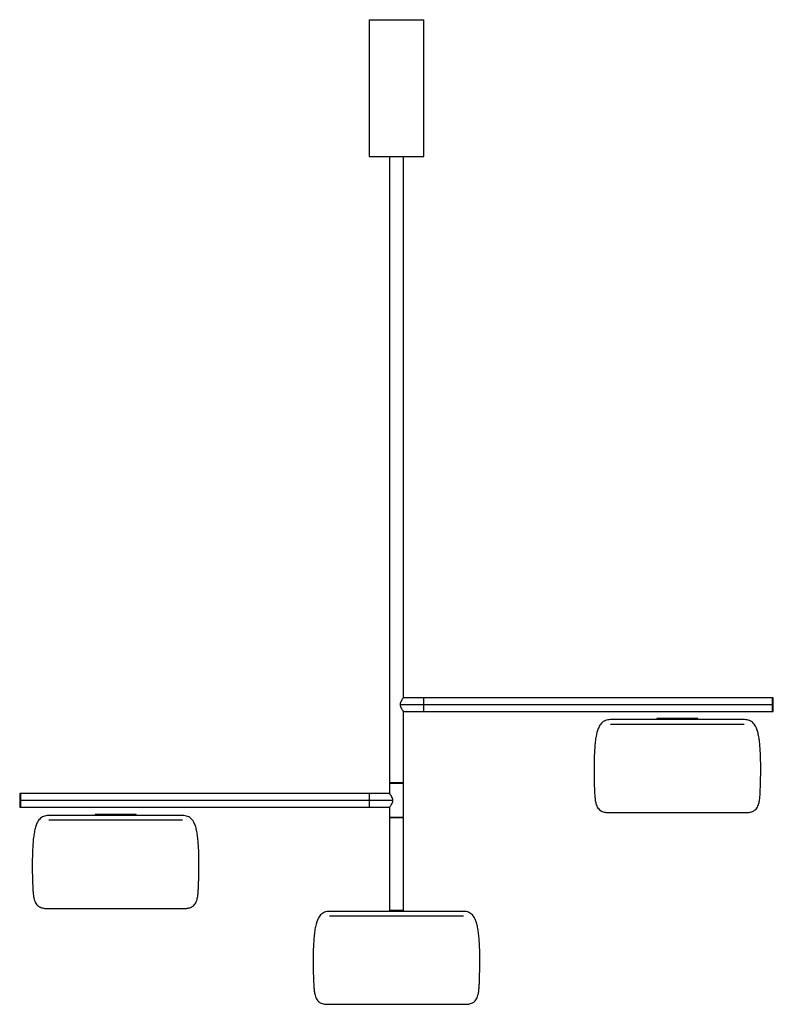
# Paper-space layout '_Inferior' of a CAD drawing. Header units: millimetres. Extents: x -550 to 550, y -1438 to 0.
import ezdxf

# ---------------------------------------------------------------- set-up
doc = ezdxf.new("R2010")
doc.units = ezdxf.units.MM

psp = doc.layouts.new('_Inferior')

# ---------------------------------------------------------------- linework, layer by layer
at = {"color": 7, "linetype": 'Continuous', "lineweight": 25}
for p, q in [((-40, 0), (-40, -200)), ((-40, 0), (40, 0)), ((40, -200), (40, 0)), ((-40, -200), (40, -200)), ((-10, -200), (-10, -1114.5)), ((10, -990), (10, -200)), ((550, -990), (10, -990)), ((5.3, -1000), (548.5, -1000)), ((10, -1114.5), (10, -1010)), ((10, -1010), (550, -1010)), ((380, -1020.5), (380, -1022)), ((440, -1020.5), (380, -1020.5)), ((440, -1022), (440, -1020.5)), ((507.8, -1022), (312.2, -1022)), ((507.7, -1029), (312.3, -1029)), ((-10, -1115), (-10, -1130)), ((-10, -1115), (10, -1115)), ((-8.5, -1114.5), (-8.5, -1115)), ((8.5, -1115), (8.5, -1114.5)), ((10, -1165), (10, -1115)), ((-10, -1130), (-550, -1130)), ((-550, -1150), (-10, -1150)), ((-5.3, -1140), (-548.5, -1140)), ((-10, -1150), (-10, -1165)), ((-312.2, -1162), (-507.8, -1162)), ((-440, -1160.5), (-440, -1162)), ((-380, -1162), (-380, -1160.5)), ((307.5, -1157.7), (512.5, -1157.7)), ((-312.3, -1169), (-507.7, -1169)), ((-10, -1165.5), (-10, -1300.5)), ((-8.5, -1165), (-8.5, -1165.5)), ((8.5, -1165.5), (8.5, -1165)), ((10, -1300.5), (10, -1165.5)), ((-512.5, -1297.7), (-307.5, -1297.7)), ((97.8, -1302), (-97.8, -1302)), ((97.7, -1309), (-97.7, -1309)), ((-102.5, -1437.7), (102.5, -1437.7))]:
    psp.add_line(p, q, dxfattribs=at)
for points, knots in [([(10, -990), (10, -990), (10, -990), (10, -990), (10, -990), (9.9, -990.1), (9.9, -990.1), (9.9, -990.2), (9.8, -990.3), (9.7, -990.5), (9.4, -990.8), (9.1, -991.3), (8.6, -991.9), (8.1, -992.8), (7.5, -993.7), (7.1, -994.5), (6.6, -995.3), (6.2, -996.1), (5.8, -997), (5.6, -997.8), (5.4, -998.4), (5.3, -998.9), (5.3, -999.3), (5.3, -999.7), (5.3, -999.9), (5.3, -1000)], [0, 0, 0, 0, 0.017894, 0.035869, 0.053924, 0.072057, 0.090267, 0.108552, 0.126911, 0.188769, 0.253163, 0.313451, 0.377975, 0.501461, 0.563143, 0.624793, 0.692431, 0.748035, 0.814777, 0.873108, 0.905312, 0.936189, 0.957683, 0.978942, 1, 1, 1, 1]), ([(39.2, -990), (39.2, -990), (39.2, -990.1), (39.2, -990.3), (39.2, -990.5), (39.2, -990.9), (39.2, -991.3), (39.2, -992), (39.2, -992.4), (39.2, -993.4), (39.2, -994), (39.2, -995.1), (39.2, -995.7), (39.2, -996.9), (39.2, -997.6), (39.2, -998.8), (39.2, -999.4), (39.2, -1000)], [0, 0, 0, 0, 0.125, 0.125, 0.25, 0.25, 0.375, 0.375, 0.5, 0.5, 0.625, 0.625, 0.75, 0.75, 0.875, 0.875, 1, 1, 1, 1]), ([(548.5, -990), (548.5, -990), (548.5, -990.1), (548.5, -990.3), (548.5, -990.5), (548.5, -990.9), (548.5, -991.3), (548.5, -992), (548.5, -992.4), (548.5, -993.4), (548.5, -994), (548.5, -995.1), (548.5, -995.7), (548.5, -996.9), (548.5, -997.6), (548.5, -998.8), (548.5, -999.4), (548.5, -1000)], [0, 0, 0, 0, 0.125, 0.125, 0.25, 0.25, 0.375, 0.375, 0.5, 0.5, 0.625, 0.625, 0.75, 0.75, 0.875, 0.875, 1, 1, 1, 1]), ([(550, -1010), (550, -1010), (550, -1009.9), (550, -1009.7), (550, -1009.5), (550, -1009.1), (550, -1008.7), (550, -1008), (550, -1007.6), (550, -1006.6), (550, -1006), (550, -1004.9), (550, -1004.3), (550, -1003.1), (550, -1002.4), (550, -1001.2), (550, -1000.6), (550, -999.4), (550, -998.8), (550, -997.6), (550, -996.9), (550, -995.7), (550, -995.1), (550, -994), (550, -993.4), (550, -992.4), (550, -992), (550, -991.3), (550, -990.9), (550, -990.5), (550, -990.3), (550, -990.1), (550, -990), (550, -990)], [0, 0, 0, 0, 0.0625, 0.0625, 0.125, 0.125, 0.1875, 0.1875, 0.25, 0.25, 0.3125, 0.3125, 0.375, 0.375, 0.4375, 0.4375, 0.5, 0.5, 0.5625, 0.5625, 0.625, 0.625, 0.6875, 0.6875, 0.75, 0.75, 0.8125, 0.8125, 0.875, 0.875, 0.9375, 0.9375, 1, 1, 1, 1]), ([(5.3, -1000), (5.3, -1000.1), (5.3, -1000.2), (5.3, -1000.4), (5.3, -1000.6), (5.3, -1000.8), (5.4, -1001.1), (5.4, -1001.6), (5.6, -1002.2), (5.8, -1003), (6.2, -1003.9), (6.6, -1004.7), (7.1, -1005.5), (7.5, -1006.3), (8.1, -1007.2), (8.6, -1008.1), (9.1, -1008.7), (9.4, -1009.2), (9.7, -1009.5), (9.8, -1009.8), (9.9, -1009.9), (10, -1009.9), (10, -1010), (10, -1010), (10, -1010)], [0, 0, 0, 0, 0.012613, 0.025294, 0.03805, 0.050889, 0.063818, 0.094686, 0.126899, 0.185227, 0.251974, 0.306106, 0.375215, 0.436865, 0.498548, 0.622036, 0.686557, 0.746849, 0.81124, 0.873102, 0.905155, 0.936995, 0.968613, 1, 1, 1, 1]), ([(39.2, -1000), (39.2, -1000.6), (39.2, -1001.2), (39.2, -1002.4), (39.2, -1003.1), (39.2, -1004.3), (39.2, -1004.9), (39.2, -1006), (39.2, -1006.6), (39.2, -1007.6), (39.2, -1008), (39.2, -1008.7), (39.2, -1009.1), (39.2, -1009.5), (39.2, -1009.7), (39.2, -1009.9), (39.2, -1010), (39.2, -1010)], [0, 0, 0, 0, 0.125, 0.125, 0.25, 0.25, 0.375, 0.375, 0.5, 0.5, 0.625, 0.625, 0.75, 0.75, 0.875, 0.875, 1, 1, 1, 1]), ([(548.5, -1000), (548.5, -1000.6), (548.5, -1001.2), (548.5, -1002.4), (548.5, -1003.1), (548.5, -1004.3), (548.5, -1004.9), (548.5, -1006), (548.5, -1006.6), (548.5, -1007.6), (548.5, -1008), (548.5, -1008.7), (548.5, -1009.1), (548.5, -1009.5), (548.5, -1009.7), (548.5, -1009.9), (548.5, -1010), (548.5, -1010)], [0, 0, 0, 0, 0.125, 0.125, 0.25, 0.25, 0.375, 0.375, 0.5, 0.5, 0.625, 0.625, 0.75, 0.75, 0.875, 0.875, 1, 1, 1, 1]), ([(312.2, -1022), (310.9, -1022.1), (308.4, -1022.2), (304.9, -1023.2), (301.8, -1024.8), (299.1, -1027.1), (296.9, -1030), (294.7, -1034), (292.8, -1039.4), (291.2, -1046.5), (290, -1054.7), (289.2, -1064), (288.6, -1074.3), (288.4, -1085.2), (288.3, -1095.9), (288.4, -1106), (288.6, -1115.2), (288.9, -1123.8), (289.3, -1131.6), (289.8, -1138.3), (290.8, -1143.8), (292.2, -1148), (293.9, -1151.2), (296.2, -1153.7), (298.8, -1155.5), (301.7, -1156.7), (304.2, -1157.3), (306.1, -1157.6), (307.1, -1157.7), (307.5, -1157.7)], [0, 0, 0, 0, 0.025099, 0.047956, 0.069678, 0.091445, 0.114347, 0.139248, 0.178922, 0.224841, 0.27754, 0.336799, 0.404113, 0.47458, 0.545923, 0.608487, 0.668267, 0.723608, 0.773081, 0.816394, 0.853816, 0.878737, 0.901503, 0.923375, 0.942117, 0.962502, 0.982603, 0.991195, 1, 1, 1, 1]), ([(512.5, -1157.7), (512.9, -1157.7), (513.7, -1157.6), (515.1, -1157.4), (517.1, -1157), (519.4, -1156.3), (521.8, -1155.1), (524, -1153.6), (526.1, -1151.2), (527.8, -1148), (529.2, -1143.9), (530.1, -1138.7), (530.7, -1132.2), (531, -1125), (531.3, -1116.9), (531.5, -1108.1), (531.7, -1098.9), (531.7, -1089.5), (531.5, -1079.9), (531.2, -1070.5), (530.6, -1061.3), (529.8, -1053), (528.6, -1045.5), (527.1, -1039), (525.2, -1033.9), (523.1, -1030), (520.9, -1027.1), (518.2, -1024.8), (515.1, -1023.2), (511.6, -1022.2), (509.1, -1022.1), (507.8, -1022)], [0, 0, 0, 0, 0.007985, 0.015832, 0.027485, 0.046509, 0.062016, 0.07665, 0.09852, 0.121286, 0.146205, 0.181802, 0.22275, 0.2693, 0.32131, 0.377638, 0.436845, 0.497496, 0.558164, 0.620193, 0.679072, 0.733224, 0.78147, 0.823826, 0.860758, 0.885658, 0.908559, 0.930325, 0.952046, 0.974902, 1, 1, 1, 1]), ([(10, -1114.5), (10, -1114.5), (10, -1114.5), (10, -1114.5), (10, -1114.5), (9.9, -1114.5), (9.9, -1114.5), (9.8, -1114.5), (9.6, -1114.5), (9.3, -1114.5), (8.9, -1114.5), (8.2, -1114.5), (7.1, -1114.5), (5.5, -1114.5), (3.7, -1114.5), (1.9, -1114.5), (0, -1114.5), (-1.9, -1114.5), (-3.7, -1114.5), (-5.5, -1114.5), (-7.1, -1114.5), (-8.2, -1114.5), (-8.9, -1114.5), (-9.3, -1114.5), (-9.6, -1114.5), (-9.8, -1114.5), (-9.9, -1114.5), (-10, -1114.5), (-10, -1114.5), (-10, -1114.5)], [0, 0, 0, 0, 0.009733, 0.019449, 0.029155, 0.038861, 0.048577, 0.05831, 0.089206, 0.120102, 0.152286, 0.18447, 0.250119, 0.315768, 0.380053, 0.441772, 0.500003, 0.558234, 0.619954, 0.684238, 0.749888, 0.815537, 0.84772, 0.879904, 0.9108, 0.941696, 0.961143, 0.980553, 1, 1, 1, 1]), ([(-550, -1130), (-550, -1130), (-550, -1130.1), (-550, -1130.3), (-550, -1130.5), (-550, -1130.9), (-550, -1131.3), (-550, -1132), (-550, -1132.4), (-550, -1133.4), (-550, -1134), (-550, -1135.1), (-550, -1135.7), (-550, -1136.9), (-550, -1137.6), (-550, -1138.8), (-550, -1139.4), (-550, -1140.6), (-550, -1141.2), (-550, -1142.4), (-550, -1143.1), (-550, -1144.3), (-550, -1144.9), (-550, -1146), (-550, -1146.6), (-550, -1147.6), (-550, -1148), (-550, -1148.7), (-550, -1149.1), (-550, -1149.5), (-550, -1149.7), (-550, -1149.9), (-550, -1150), (-550, -1150)], [0, 0, 0, 0, 0.0625, 0.0625, 0.125, 0.125, 0.1875, 0.1875, 0.25, 0.25, 0.3125, 0.3125, 0.375, 0.375, 0.4375, 0.4375, 0.5, 0.5, 0.5625, 0.5625, 0.625, 0.625, 0.6875, 0.6875, 0.75, 0.75, 0.8125, 0.8125, 0.875, 0.875, 0.9375, 0.9375, 1, 1, 1, 1]), ([(-548.5, -1140), (-548.5, -1139.4), (-548.5, -1138.8), (-548.5, -1137.6), (-548.5, -1136.9), (-548.5, -1135.7), (-548.5, -1135.1), (-548.5, -1134), (-548.5, -1133.4), (-548.5, -1132.4), (-548.5, -1132), (-548.5, -1131.3), (-548.5, -1130.9), (-548.5, -1130.5), (-548.5, -1130.3), (-548.5, -1130.1), (-548.5, -1130), (-548.5, -1130)], [0, 0, 0, 0, 0.125, 0.125, 0.25, 0.25, 0.375, 0.375, 0.5, 0.5, 0.625, 0.625, 0.75, 0.75, 0.875, 0.875, 1, 1, 1, 1]), ([(-39.2, -1140), (-39.2, -1139.4), (-39.2, -1138.8), (-39.2, -1137.6), (-39.2, -1136.9), (-39.2, -1135.7), (-39.2, -1135.1), (-39.2, -1134), (-39.2, -1133.4), (-39.2, -1132.4), (-39.2, -1132), (-39.2, -1131.3), (-39.2, -1130.9), (-39.2, -1130.5), (-39.2, -1130.3), (-39.2, -1130.1), (-39.2, -1130), (-39.2, -1130)], [0, 0, 0, 0, 0.125, 0.125, 0.25, 0.25, 0.375, 0.375, 0.5, 0.5, 0.625, 0.625, 0.75, 0.75, 0.875, 0.875, 1, 1, 1, 1]), ([(-5.3, -1140), (-5.3, -1139.9), (-5.3, -1139.8), (-5.3, -1139.6), (-5.3, -1139.4), (-5.3, -1139.2), (-5.4, -1138.9), (-5.4, -1138.4), (-5.6, -1137.8), (-5.8, -1137), (-6.2, -1136.1), (-6.6, -1135.3), (-7.1, -1134.5), (-7.5, -1133.7), (-8.1, -1132.8), (-8.6, -1131.9), (-9.1, -1131.3), (-9.4, -1130.8), (-9.7, -1130.5), (-9.8, -1130.2), (-9.9, -1130.1), (-10, -1130.1), (-10, -1130), (-10, -1130), (-10, -1130)], [0, 0, 0, 0, 0.012613, 0.025294, 0.03805, 0.050889, 0.063818, 0.094692, 0.126899, 0.185228, 0.251974, 0.306108, 0.375216, 0.436865, 0.498548, 0.622036, 0.686558, 0.746849, 0.811241, 0.873102, 0.905155, 0.936995, 0.968613, 1, 1, 1, 1]), ([(-548.5, -1150), (-548.5, -1150), (-548.5, -1149.9), (-548.5, -1149.7), (-548.5, -1149.5), (-548.5, -1149.1), (-548.5, -1148.7), (-548.5, -1148), (-548.5, -1147.6), (-548.5, -1146.6), (-548.5, -1146), (-548.5, -1144.9), (-548.5, -1144.3), (-548.5, -1143.1), (-548.5, -1142.4), (-548.5, -1141.2), (-548.5, -1140.6), (-548.5, -1140)], [0, 0, 0, 0, 0.125, 0.125, 0.25, 0.25, 0.375, 0.375, 0.5, 0.5, 0.625, 0.625, 0.75, 0.75, 0.875, 0.875, 1, 1, 1, 1]), ([(-39.2, -1150), (-39.2, -1150), (-39.2, -1149.9), (-39.2, -1149.7), (-39.2, -1149.5), (-39.2, -1149.1), (-39.2, -1148.7), (-39.2, -1148), (-39.2, -1147.6), (-39.2, -1146.6), (-39.2, -1146), (-39.2, -1144.9), (-39.2, -1144.3), (-39.2, -1143.1), (-39.2, -1142.4), (-39.2, -1141.2), (-39.2, -1140.6), (-39.2, -1140)], [0, 0, 0, 0, 0.125, 0.125, 0.25, 0.25, 0.375, 0.375, 0.5, 0.5, 0.625, 0.625, 0.75, 0.75, 0.875, 0.875, 1, 1, 1, 1]), ([(-10, -1150), (-10, -1150), (-10, -1150), (-10, -1150), (-10, -1150), (-9.9, -1149.9), (-9.9, -1149.9), (-9.9, -1149.8), (-9.8, -1149.7), (-9.7, -1149.5), (-9.4, -1149.2), (-9.1, -1148.7), (-8.6, -1148.1), (-8.1, -1147.2), (-7.5, -1146.3), (-7.1, -1145.5), (-6.6, -1144.7), (-6.2, -1143.9), (-5.8, -1143), (-5.6, -1142.2), (-5.4, -1141.6), (-5.3, -1141.1), (-5.3, -1140.7), (-5.3, -1140.3), (-5.3, -1140.1), (-5.3, -1140)], [0, 0, 0, 0, 0.017894, 0.035869, 0.053924, 0.072057, 0.090267, 0.108552, 0.126911, 0.18877, 0.253163, 0.313451, 0.377975, 0.501462, 0.563144, 0.624793, 0.692432, 0.748035, 0.814778, 0.873108, 0.905318, 0.936189, 0.957683, 0.978942, 1, 1, 1, 1]), ([(-507.8, -1162), (-509.1, -1162.1), (-511.6, -1162.2), (-515.1, -1163.2), (-518.2, -1164.8), (-520.9, -1167.1), (-523.1, -1170), (-525.3, -1174), (-527.2, -1179.4), (-528.8, -1186.5), (-530, -1194.7), (-530.8, -1204), (-531.4, -1214.3), (-531.6, -1225.2), (-531.7, -1235.9), (-531.6, -1246), (-531.4, -1255.2), (-531.1, -1263.8), (-530.7, -1271.6), (-530.2, -1278.3), (-529.2, -1283.8), (-527.8, -1288), (-526.1, -1291.2), (-523.8, -1293.7), (-521.2, -1295.5), (-518.3, -1296.7), (-515.8, -1297.3), (-513.9, -1297.6), (-512.9, -1297.7), (-512.5, -1297.7)], [0, 0, 0, 0, 0.025099, 0.047956, 0.069678, 0.091445, 0.114347, 0.139248, 0.178922, 0.224841, 0.27754, 0.336799, 0.404113, 0.47458, 0.545923, 0.608487, 0.668267, 0.723608, 0.773081, 0.816394, 0.853816, 0.878737, 0.901503, 0.923375, 0.942117, 0.962502, 0.982603, 0.991195, 1, 1, 1, 1]), ([(-380, -1160.5), (-380, -1160.5), (-380.2, -1160.5), (-380.8, -1160.5), (-381.4, -1160.5), (-382.8, -1160.5), (-383.8, -1160.5), (-386, -1160.5), (-387.3, -1160.5), (-390.3, -1160.5), (-391.9, -1160.5), (-395.3, -1160.5), (-397.1, -1160.5), (-400.8, -1160.5), (-402.7, -1160.5), (-406.4, -1160.5), (-408.2, -1160.5), (-411.8, -1160.5), (-413.6, -1160.5), (-417.3, -1160.5), (-419.2, -1160.5), (-422.9, -1160.5), (-424.7, -1160.5), (-428.1, -1160.5), (-429.7, -1160.5), (-432.7, -1160.5), (-434, -1160.5), (-436.2, -1160.5), (-437.2, -1160.5), (-438.6, -1160.5), (-439.2, -1160.5), (-439.8, -1160.5), (-440, -1160.5), (-440, -1160.5)], [0, 0, 0, 0, 0.0625, 0.0625, 0.125, 0.125, 0.1875, 0.1875, 0.25, 0.25, 0.3125, 0.3125, 0.375, 0.375, 0.4375, 0.4375, 0.5, 0.5, 0.5625, 0.5625, 0.625, 0.625, 0.6875, 0.6875, 0.75, 0.75, 0.8125, 0.8125, 0.875, 0.875, 0.9375, 0.9375, 1, 1, 1, 1]), ([(-307.5, -1297.7), (-307.1, -1297.7), (-306.3, -1297.6), (-304.9, -1297.4), (-302.9, -1297), (-300.6, -1296.3), (-298.2, -1295.1), (-296, -1293.6), (-293.9, -1291.2), (-292.2, -1288), (-290.8, -1283.9), (-289.9, -1278.7), (-289.3, -1272.2), (-289, -1265), (-288.7, -1256.9), (-288.5, -1248.1), (-288.3, -1238.9), (-288.3, -1229.5), (-288.5, -1219.9), (-288.8, -1210.5), (-289.4, -1201.3), (-290.2, -1193), (-291.4, -1185.5), (-292.9, -1179), (-294.8, -1173.9), (-296.9, -1170), (-299.1, -1167.1), (-301.8, -1164.8), (-304.9, -1163.2), (-308.4, -1162.2), (-310.9, -1162.1), (-312.2, -1162)], [0, 0, 0, 0, 0.007985, 0.015832, 0.027485, 0.046509, 0.062016, 0.07665, 0.09852, 0.121286, 0.146205, 0.181802, 0.22275, 0.2693, 0.32131, 0.377638, 0.436845, 0.497496, 0.558164, 0.620193, 0.679072, 0.733224, 0.78147, 0.823826, 0.860758, 0.885658, 0.908559, 0.930325, 0.952046, 0.974902, 1, 1, 1, 1]), ([(10, -1165), (10, -1165), (10, -1165), (10, -1165), (10, -1165), (9.9, -1165), (9.9, -1165), (9.8, -1165), (9.6, -1165), (9.3, -1165), (8.9, -1165), (8.2, -1165), (7.1, -1165), (5.5, -1165), (3.7, -1165), (1.9, -1165), (0, -1165), (-1.9, -1165), (-3.7, -1165), (-5.5, -1165), (-7.1, -1165), (-8.2, -1165), (-8.9, -1165), (-9.3, -1165), (-9.6, -1165), (-9.8, -1165), (-9.9, -1165), (-10, -1165), (-10, -1165), (-10, -1165)], [0, 0, 0, 0, 0.009733, 0.019449, 0.029155, 0.038861, 0.048577, 0.05831, 0.089206, 0.120102, 0.152286, 0.18447, 0.250119, 0.315768, 0.380053, 0.441772, 0.500003, 0.558234, 0.619954, 0.684238, 0.749888, 0.815537, 0.84772, 0.879904, 0.9108, 0.941696, 0.961143, 0.980553, 1, 1, 1, 1]), ([(10, -1165.5), (10, -1165.5), (9.9, -1165.5), (9.7, -1165.5), (9.5, -1165.5), (9.1, -1165.5), (8.7, -1165.5), (8, -1165.5), (7.6, -1165.5), (6.6, -1165.5), (6, -1165.5), (4.9, -1165.5), (4.3, -1165.5), (3.1, -1165.5), (2.4, -1165.5), (1.2, -1165.5), (0.6, -1165.5), (-0.6, -1165.5), (-1.2, -1165.5), (-2.4, -1165.5), (-3.1, -1165.5), (-4.3, -1165.5), (-4.9, -1165.5), (-6, -1165.5), (-6.6, -1165.5), (-7.6, -1165.5), (-8, -1165.5), (-8.7, -1165.5), (-9.1, -1165.5), (-9.5, -1165.5), (-9.7, -1165.5), (-9.9, -1165.5), (-10, -1165.5), (-10, -1165.5)], [0, 0, 0, 0, 0.0625, 0.0625, 0.125, 0.125, 0.1875, 0.1875, 0.25, 0.25, 0.3125, 0.3125, 0.375, 0.375, 0.4375, 0.4375, 0.5, 0.5, 0.5625, 0.5625, 0.625, 0.625, 0.6875, 0.6875, 0.75, 0.75, 0.8125, 0.8125, 0.875, 0.875, 0.9375, 0.9375, 1, 1, 1, 1]), ([(-97.8, -1302), (-99.1, -1302.1), (-101.6, -1302.2), (-105.1, -1303.2), (-108.2, -1304.8), (-110.9, -1307.1), (-113.1, -1310), (-115.3, -1314), (-117.2, -1319.4), (-118.8, -1326.5), (-120, -1334.7), (-120.8, -1344), (-121.4, -1354.3), (-121.6, -1365.2), (-121.7, -1375.9), (-121.6, -1386), (-121.4, -1395.2), (-121.1, -1403.8), (-120.7, -1411.6), (-120.2, -1418.3), (-119.2, -1423.8), (-117.8, -1428), (-116.1, -1431.2), (-113.8, -1433.7), (-111.2, -1435.5), (-108.3, -1436.7), (-105.8, -1437.3), (-103.9, -1437.6), (-102.9, -1437.7), (-102.5, -1437.7)], [0, 0, 0, 0, 0.025099, 0.047956, 0.069678, 0.091445, 0.114347, 0.139248, 0.178922, 0.224841, 0.27754, 0.336799, 0.404113, 0.47458, 0.545923, 0.608487, 0.668267, 0.723608, 0.773081, 0.816394, 0.853816, 0.878737, 0.901503, 0.923375, 0.942117, 0.962502, 0.982603, 0.991195, 1, 1, 1, 1]), ([(10, -1300.5), (10, -1300.5), (10, -1300.5), (10, -1300.5), (10, -1300.5), (9.9, -1300.5), (9.9, -1300.5), (9.8, -1300.5), (9.6, -1300.5), (9.3, -1300.5), (8.9, -1300.5), (8.2, -1300.5), (7.1, -1300.5), (5.5, -1300.5), (3.7, -1300.5), (1.9, -1300.5), (0, -1300.5), (-1.9, -1300.5), (-3.7, -1300.5), (-5.5, -1300.5), (-7.1, -1300.5), (-8.2, -1300.5), (-8.9, -1300.5), (-9.3, -1300.5), (-9.6, -1300.5), (-9.8, -1300.5), (-9.9, -1300.5), (-10, -1300.5), (-10, -1300.5), (-10, -1300.5)], [0, 0, 0, 0, 0.009733, 0.019449, 0.029155, 0.038861, 0.048577, 0.05831, 0.089206, 0.120102, 0.152286, 0.18447, 0.250119, 0.315768, 0.380053, 0.441772, 0.500003, 0.558234, 0.619954, 0.684238, 0.749888, 0.815537, 0.84772, 0.879904, 0.9108, 0.941696, 0.961143, 0.980553, 1, 1, 1, 1]), ([(102.5, -1437.7), (102.9, -1437.7), (103.7, -1437.6), (105.1, -1437.4), (107.1, -1437), (109.4, -1436.3), (111.8, -1435.1), (114, -1433.6), (116.1, -1431.2), (117.8, -1428), (119.2, -1423.9), (120.1, -1418.7), (120.7, -1412.2), (121, -1405), (121.3, -1396.9), (121.5, -1388.1), (121.7, -1378.9), (121.7, -1369.5), (121.5, -1359.9), (121.2, -1350.5), (120.6, -1341.3), (119.8, -1333), (118.6, -1325.5), (117.1, -1319), (115.2, -1313.9), (113.1, -1310), (110.9, -1307.1), (108.2, -1304.8), (105.1, -1303.2), (101.6, -1302.2), (99.1, -1302.1), (97.8, -1302)], [0, 0, 0, 0, 0.007985, 0.015832, 0.027485, 0.046509, 0.062016, 0.07665, 0.09852, 0.121286, 0.146205, 0.181802, 0.22275, 0.2693, 0.32131, 0.377638, 0.436845, 0.497496, 0.558164, 0.620193, 0.679072, 0.733224, 0.78147, 0.823826, 0.860758, 0.885658, 0.908559, 0.930325, 0.952046, 0.974902, 1, 1, 1, 1])]:
    psp.add_open_spline(points, degree=3, knots=knots, dxfattribs=at)

doc.saveas('drawing.dxf')
